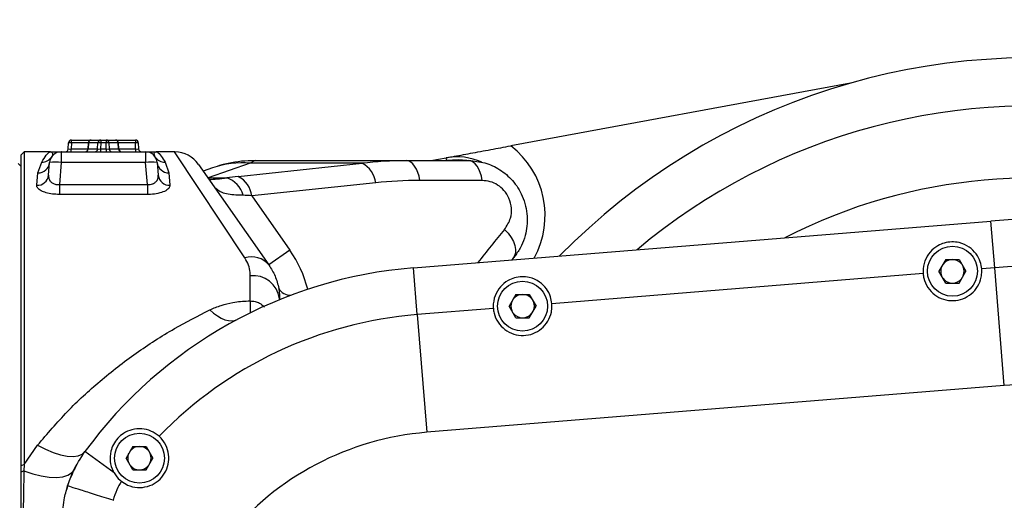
# Model space of a CAD drawing. Header units: millimetres. Extents: x -7 to 844, y 0 to 594.
# Tile 112 of 137: x 537 to 593, y 216 to 243. Entities that reach past the tile are written whole.
import ezdxf

# ---------------------------------------------------------------- set-up
doc = ezdxf.new("R2010")
doc.units = ezdxf.units.MM
doc.styles.add('SLDTEXTSTYLE2', font='HYSWLONGFANGSONG.TTF', dxfattribs={"bigfont": 'bigfont'})
doc.styles.add('SLDTEXTSTYLE3', font='HYSWLONGFANGSONG.TTF')
doc.dimstyles.new('SLDDIMSTYLE14', dxfattribs={"dimtxt": 9.875366, "dimasz": 4.884615, "dimexe": 0, "dimexo": 0.0625, "dimgap": 2.468842, "dimtad": 0, "dimtih": 1, "dimtoh": 1, "dimlfac": 5, "dimrnd": 1e-09, "dimzin": 12, "dimdsep": 46, "dimtxsty": 'SLDTEXTSTYLE3', "dimblk1": 'NONE', "dimblk2": 'NONE', "dimsah": 1, "dimcen": 0, "dimadec": 0, "dimazin": 3, "dimtfac": 1, "dimtdec": 3, "dimtmove": 0, "dimatfit": 3, "dimldrblk": 'NONE', "dimfxl": 1, "dimfrac": 2, "dimtolj": 1, "dimtzin": 12, "dimarcsym": 0})
doc.dimstyles.new('SLDDIMSTYLE4', dxfattribs={"dimtxt": 9.875366, "dimasz": 4.884615, "dimexe": 0, "dimexo": 0.0625, "dimgap": 2.468842, "dimtad": 2, "dimlfac": 3, "dimrnd": 1e-09, "dimzin": 12, "dimdsep": 46, "dimtxsty": 'SLDTEXTSTYLE3', "dimsah": 1, "dimcen": 0.09, "dimadec": 0, "dimazin": 3, "dimtfac": 1, "dimtdec": 3, "dimtofl": 0, "dimtmove": 0, "dimatfit": 3, "dimfxl": 1, "dimfrac": 2, "dimtolj": 1, "dimtzin": 12, "dimarcsym": 0})
doc.dimstyles.new('SLDDIMSTYLE8', dxfattribs={"dimtxt": 9.875366, "dimasz": 4.884615, "dimexe": 0, "dimexo": 0.0625, "dimgap": 2.468842, "dimtad": 0, "dimtih": 1, "dimtoh": 1, "dimlfac": 3, "dimrnd": 1e-09, "dimzin": 12, "dimdsep": 46, "dimtxsty": 'SLDTEXTSTYLE3', "dimblk1": 'NONE', "dimblk2": 'NONE', "dimsah": 1, "dimcen": 0, "dimadec": 0, "dimazin": 3, "dimtol": 1, "dimtp": 0.015, "dimtfac": 1, "dimtdec": 3, "dimtmove": 0, "dimatfit": 3, "dimldrblk": 'NONE', "dimfxl": 1, "dimfrac": 2, "dimtolj": 1, "dimtzin": 12, "dimarcsym": 0})

# ---------------------------------------------------------------- blocks, each defined once
blk = doc.blocks.new('_D_17')
at = {"color": 7, "linetype": 'Continuous', "lineweight": 18}
for p, q in [((511.823, 233.29), (511.823, 251.399)), ((511.823, 250.399), (594.49, 250.399))]:
    blk.add_line(p, q, dxfattribs=at)
for points in [[(511.823, 250.399), (516.708, 249.647), (516.708, 251.15)], [(594.49, 250.399), (589.605, 251.15), (589.605, 249.647)]]:
    blk.add_solid(points, dxfattribs=at)
at = {"color": 7, "linetype": 'Continuous', "lineweight": 18, "insert": (546.674, 262.336), "char_height": 9.2604, "attachment_point": 1, "style": 'SLDTEXTSTYLE3'}
blk.add_mtext('248', dxfattribs=at)
blk = doc.blocks.new('_D_28')
at = {"color": 7, "linetype": 'Continuous', "lineweight": 18}
blk.add_line((754.604, 285.289), (748.254, 285.289), dxfattribs=at)
at = {"color": 7, "linetype": 'Continuous', "lineweight": 18, "char_height": 9.2604, "attachment_point": 1}
for s, insert, style in [('10H7深15', (669.173, 320.457), 'SLDTEXTSTYLE2'), ('%%c', (657.557, 320.457), 'SLDTEXTSTYLE3'), ('Depth 15', (665.328, 308.23), 'SLDTEXTSTYLE3')]:
    blk.add_mtext(s, dxfattribs=dict(at, insert=insert, style=style))
blk = doc.blocks.new('_None')
blk = doc.blocks.new('_D_46')
at = {"color": 7, "linetype": 'Continuous', "lineweight": 18}
blk.add_line((688.896, 334.435), (722.792, 334.435), dxfattribs=at)
at = {"color": 7, "linetype": 'Continuous', "lineweight": 18, "attachment_point": 1}
for s, insert, char_height, style in [('通', (714.149, 346.373), 9.26, 'SLDTEXTSTYLE2'), ('8-', (690.483, 346.373), 9.2604, 'SLDTEXTSTYLE3'), ('M20', (700.893, 346.373), 9.2604, 'SLDTEXTSTYLE3')]:
    blk.add_mtext(s, dxfattribs=dict(at, insert=insert, char_height=char_height, style=style))

msp = doc.modelspace()

# ---------------------------------------------------------------- linework, layer by layer
at = {"color": 7, "linetype": 'Continuous', "lineweight": 25}
for p, q in [((584.23185, 239.692569), (564.950868, 236.128957)), ((540.00742, 236.295352), (540.00742, 236.456202)), ((540.00742, 236.456202), (541.132411, 236.456202)), ((541.132411, 236.456202), (541.674087, 236.456202)), ((541.674087, 236.456202), (541.972296, 236.456202)), ((541.674087, 236.456202), (541.674087, 236.295352)), ((541.972296, 236.456202), (541.972296, 236.295352)), ((541.972296, 236.456202), (542.513972, 236.456202)), ((542.513972, 236.456202), (543.638963, 236.456202)), ((543.638963, 236.456202), (543.638963, 236.295352)), ((539.828809, 235.950386), (539.840855, 236.295352)), ((540.00742, 236.295352), (539.995374, 235.950386)), ((539.995374, 235.789536), (539.995374, 235.950386)), ((540.965971, 236.298234), (540.947641, 235.947504)), ((540.978525, 236.295352), (540.960496, 235.950386)), ((541.495475, 235.950386), (541.507522, 236.295352)), ((541.674087, 236.295352), (541.66204, 235.950386)), ((541.66204, 235.950386), (541.984343, 235.950386)), ((541.66204, 235.950386), (541.66204, 235.789536)), ((541.972296, 236.295352), (541.674087, 236.295352)), ((541.984343, 235.950386), (541.972296, 236.295352)), ((541.984343, 235.950386), (541.984343, 235.789536)), ((542.138861, 236.295352), (542.150908, 235.950386)), ((542.685887, 235.950386), (542.667858, 236.295352)), ((542.698742, 235.947504), (542.680412, 236.298234)), ((543.651009, 235.950386), (543.638963, 236.295352)), ((543.651009, 235.950386), (543.651009, 235.789536)), ((543.805528, 236.295352), (543.817575, 235.950386)), ((537.323192, 235.789536), (537.156525, 235.622869)), ((537.156525, 217.962002), (537.156525, 235.622869)), ((538.823192, 235.789536), (537.323192, 235.789536)), ((537.323192, 235.789536), (537.323192, 218.036685)), ((539.437562, 235.789523), (539.432288, 235.789535)), ((539.434079, 235.789536), (544.212304, 235.789536)), ((539.434079, 235.789536), (539.434079, 235.180973)), ((544.214095, 235.789535), (544.208821, 235.789523)), ((544.212304, 235.789536), (544.212304, 235.180973)), ((545.854157, 235.789536), (544.823192, 235.789536)), ((550.429812, 235.289536), (550.159207, 235.137613)), ((550.429812, 235.289536), (559.018106, 235.289536)), ((559.018106, 235.289536), (562.559046, 235.289536)), ((560.409166, 235.289536), (561.286157, 235.451626)), ((537.156525, 234.956202), (536.989858, 235.122869)), ((538.105819, 234.597123), (538.323187, 235.205661)), ((538.706702, 234.458049), (538.769949, 235.180973)), ((539.434079, 235.180973), (539.324473, 233.928174)), ((544.212304, 235.180973), (539.434079, 235.180973)), ((544.32191, 233.928174), (544.212304, 235.180973)), ((544.876434, 235.180973), (544.939682, 234.458049)), ((545.323196, 235.205661), (545.540564, 234.597123)), ((547.219182, 235.079155), (551.219909, 229.368427)), ((548.016106, 234.881155), (547.484727, 234.700111)), ((550.159207, 235.137613), (547.779359, 234.312526)), ((549.481117, 234.394351), (556.513776, 235.137613)), ((556.513776, 235.137613), (550.159207, 235.137613)), ((538.042572, 233.888879), (538.105819, 234.597123)), ((545.540564, 234.597123), (545.603811, 233.888879)), ((547.779359, 234.312526), (548.827171, 234.312526)), ((563.327679, 234.161345), (559.786739, 234.161345)), ((539.324473, 233.928174), (539.324473, 233.369762)), ((539.324473, 233.928174), (544.32191, 233.928174)), ((544.32191, 233.928174), (544.32191, 233.369762)), ((557.28241, 234.034743), (550.24975, 233.291481)), ((544.32191, 233.369762), (539.324473, 233.369762)), ((550.24975, 233.291481), (552.412693, 230.204048)), ((559.415784, 229.205597), (592.200296, 231.863543)), ((592.415505, 229.209047), (592.200296, 231.863543)), ((552.412693, 230.204048), (551.219909, 229.368427)), ((565.069663, 229.744305), (565.001911, 229.658483)), ((559.630993, 226.551101), (559.415784, 229.205597)), ((589.634845, 229.677485), (589.249944, 229.010818)), ((589.634845, 229.677485), (590.391711, 229.677485)), ((590.391711, 229.677485), (590.776611, 229.010818)), ((592.415505, 229.209047), (591.674211, 229.148948)), ((592.957022, 222.529684), (592.415505, 229.209047)), ((550.156525, 227.327134), (550.156525, 228.758203)), ((588.351786, 228.879589), (567.278627, 227.17112)), ((589.634845, 228.344152), (589.249944, 229.010818)), ((590.391711, 228.344152), (590.776611, 229.010818)), ((589.634845, 228.344152), (590.391711, 228.344152)), ((551.823192, 227.455854), (551.823192, 227.399608)), ((565.239261, 227.699657), (564.854361, 227.03299)), ((565.239261, 227.699657), (565.996127, 227.699657)), ((565.996127, 227.699657), (566.381028, 227.03299)), ((563.956202, 226.90176), (559.630993, 226.551101)), ((565.239261, 226.366323), (564.854361, 227.03299)), ((565.996127, 226.366323), (566.381028, 227.03299)), ((559.630993, 226.551101), (560.17251, 219.871738)), ((565.239261, 226.366323), (565.996127, 226.366323)), ((592.957022, 222.529684), (560.17251, 219.871738)), ((537.323192, 218.036685), (538.08635, 219.140156)), ((543.492403, 219.073651), (543.107503, 218.406984)), ((543.492403, 219.073651), (544.249269, 219.073651)), ((544.249269, 219.073651), (544.634169, 218.406984)), ((542.429522, 217.57009), (540.776408, 218.77974)), ((537.323192, 218.036685), (537.156525, 217.962002)), ((537.156525, 217.602737), (537.156525, 217.962002)), ((537.323192, 218.036685), (537.315255, 217.678883)), ((543.492403, 217.740317), (543.107503, 218.406984)), ((544.249269, 217.740317), (544.634169, 218.406984)), ((537.315255, 217.678883), (537.156525, 217.602737)), ((543.492403, 217.740317), (544.249269, 217.740317)), ((542.382644, 216.015019), (542.388813, 216.013138))]:
    msp.add_line(p, q, dxfattribs=at)
at = {"color": 8, "linetype": 'Continuous', "lineweight": 25}
for p, q in [((539.995374, 235.950386), (540.947792, 235.950386)), ((540.965821, 236.295352), (540.00742, 236.295352)), ((540.960496, 235.950386), (541.495475, 235.950386)), ((541.507522, 236.295352), (540.978525, 236.295352)), ((542.667858, 236.295352), (542.138861, 236.295352)), ((542.150908, 235.950386), (542.685887, 235.950386)), ((543.638963, 236.295352), (542.680562, 236.295352)), ((542.698591, 235.950386), (543.651009, 235.950386)), ((549.854884, 229.766745), (545.854157, 235.789536)), ((561.316115, 235.289536), (561.286157, 235.451626)), ((551.828272, 227.401673), (551.823192, 227.455854))]:
    msp.add_line(p, q, dxfattribs=at)
at = {"color": 8, "linetype": 'Continuous', "lineweight": 25, "flags": 128}
for points in [[(540.978525, 236.295352), (540.967734, 236.297287), (540.965971, 236.298234)], [(542.680412, 236.298234), (542.678649, 236.297287), (542.667858, 236.295352)]]:
    msp.add_lwpolyline(points, dxfattribs=at)
at = {"color": 7, "linetype": 'Continuous', "lineweight": 25, "flags": 128}
for points in [[(559.786739, 234.161345), (559.736929, 234.398724), (559.669833, 234.617446), (559.587065, 234.812252), (559.490615, 234.978457), (559.382803, 235.112064), (559.266222, 235.209862), (559.143674, 235.269497), (559.018106, 235.289536)], [(562.457682, 235.289536), (561.965788, 235.339614), (561.316448, 235.287735)], [(563.327679, 234.161345), (563.277868, 234.398724), (563.210772, 234.617446), (563.128004, 234.812252), (563.031555, 234.978457), (562.923743, 235.112064), (562.807161, 235.209862), (562.684613, 235.269497), (562.559046, 235.289536)], [(564.592683, 231.38873), (564.793793, 231.16668), (564.962343, 230.934005), (565.092675, 230.698519), (565.180412, 230.468127), (565.222608, 230.250565), (565.217847, 230.053138), (565.166288, 229.882475), (565.069663, 229.744305)], [(547.858503, 226.816036), (548.081735, 226.62934), (548.302262, 226.474021), (548.517414, 226.351961), (548.724584, 226.264639), (548.921262, 226.213111), (549.105065, 226.198004), (549.273768, 226.219498), (549.425325, 226.277335)], [(538.08635, 219.140156), (538.534116, 218.909355), (538.97041, 218.725669), (539.384053, 218.593803), (539.764445, 218.517136), (540.101842, 218.497633), (540.387597, 218.535793), (540.614389, 218.630639), (540.776408, 218.77974)], [(537.315255, 217.678883), (537.816824, 217.515314), (538.300285, 217.397997), (538.752377, 217.33015), (539.160703, 217.313633), (539.514063, 217.348899), (539.802767, 217.434982), (540.018897, 217.56952), (540.156525, 217.748823)]]:
    msp.add_lwpolyline(points, dxfattribs=at)
at = {"color": 7, "linetype": 'Continuous', "lineweight": 25}
for centre in [(590.013278, 229.010818), (565.617694, 227.03299), (543.870836, 218.406984)]:
    msp.add_circle(centre, 1.416667, dxfattribs=at)
for centre, radius, start, end in [((594.489858, 203.622869), 37.5, 24.1350556, 135.5610791), ((540.00742, 236.289536), 0.166667, 90, 178), ((541.132411, 236.289536), 0.166667, 90, 177.008294), ((541.138707, 236.296142), 0.160184, 92.252571, 180.2825078), ((541.674087, 236.289536), 0.166667, 90, 178), ((541.972296, 236.289536), 0.166667, 2, 90), ((542.513972, 236.289536), 0.166667, 2.991706, 90), ((542.507676, 236.296142), 0.160184, 359.7174922, 87.747429), ((543.638963, 236.289536), 0.166667, 2, 90), ((539.662243, 235.956202), 0.166667, 270, 358), ((539.924138, 235.10049), 1.197761, 86.0128986, 93.9871014), ((540.781202, 235.956202), 0.166667, 270, 357.3453908), ((540.800314, 235.949596), 0.160184, 272.252571, 0.2825078), ((541.32891, 235.956202), 0.166667, 270, 358), ((541.590804, 235.10049), 1.197761, 86.0128986, 93.9871014), ((542.055579, 235.10049), 1.197761, 86.0128986, 93.9871014), ((542.317473, 235.956202), 0.166667, 182, 270), ((542.846069, 235.949596), 0.160184, 179.7174922, 267.747429), ((542.865181, 235.956202), 0.166667, 182.965364, 270), ((543.722246, 235.10049), 1.197761, 86.0128986, 93.9871014), ((543.98414, 235.956202), 0.166667, 182, 270), ((538.342334, 235.850989), 0.645611, 268.3005023, 326.1690297), ((539.434079, 235.122869), 0.666667, 90, 175), ((544.212304, 235.122869), 0.666667, 5, 90), ((545.304049, 235.850989), 0.645611, 213.8309703, 271.6994977), ((545.854157, 234.122869), 1.666667, 35.0136724, 88.9680896), ((561.89198, 232.173808), 3.333333, 64.9663654, 100.4715365), ((538.121425, 235.249021), 0.652085, 268.6287058, 354.0099773), ((539.102014, 233.259072), 1.950377, 80.1972507, 99.8027493), ((544.544369, 233.259072), 1.950377, 80.1972507, 99.8027493), ((545.524959, 235.249021), 0.652085, 185.9900227, 271.3712942), ((555.832435, 233.84348), 1.462534, 7.5143949, 62.2338975), ((538.067109, 234.532298), 0.643888, 267.8160215, 353.3782985), ((545.579274, 234.532298), 0.643888, 186.6217015, 272.1839785), ((548.366831, 232.95208), 1.436219, 14.8872781, 71.3054929), ((548.799776, 233.100218), 1.462534, 7.5143949, 62.2338975), ((594.489858, 203.622869), 30.666667, 30.0962731, 117.1299979), ((594.489858, 203.622869), 28.333333, 32.2042275, 94.6350157), ((550.244382, 228.563437), 1.264777, 39.528945, 107.9362445), ((561.489858, 203.622869), 25.666667, 94.6350157, 143.8055525), ((590.013278, 229.010818), 0.666667, 157.4320201, 202.5679799), ((590.013278, 229.010818), 0.666667, 90, 142.5679799), ((590.013278, 229.010818), 0.666667, 37.4320201, 90), ((590.013278, 229.010818), 0.666667, 337.4320201, 22.5679799), ((594.489858, 203.622869), 25.670128, 43.7209001, 94.6350157), ((550.318775, 227.248217), 1.518678, 7.8582306, 96.1329666), ((590.013278, 229.010818), 0.666667, 217.4320201, 270), ((590.013278, 229.010818), 0.666667, 270, 322.5679799), ((565.617694, 227.03299), 0.666667, 90, 142.5679799), ((565.617694, 227.03299), 0.666667, 37.4320201, 90), ((565.617694, 227.03299), 0.666667, 157.4320201, 202.5679799), ((565.617694, 227.03299), 0.666667, 337.4320201, 22.5679799), ((561.489858, 203.622869), 23.003461, 94.6350157, 135.8475445), ((565.617694, 227.03299), 0.666667, 217.4320201, 270), ((565.617694, 227.03299), 0.666667, 270, 322.5679799), ((594.489858, 203.622869), 18.968849, 34.4851164, 94.6350157), ((561.489858, 203.622869), 16.302182, 94.6350157, 140.8123985), ((543.870836, 218.406984), 0.666667, 90, 142.5679799), ((543.870836, 218.406984), 0.666667, 37.4320201, 90), ((543.870836, 218.406984), 0.666667, 157.4320201, 202.5679799), ((543.870836, 218.406984), 0.666667, 337.4320201, 22.5679799), ((546.156525, 214.842891), 6.666667, 151.8490953, 164.2329463), ((543.870836, 218.406984), 0.666667, 217.4320201, 270), ((543.870836, 218.406984), 0.666667, 270, 322.5679799)]:
    msp.add_arc(centre, radius, start, end, dxfattribs=at)
at = {"color": 8, "linetype": 'Continuous', "lineweight": 25}
for centre, radius, start, end in [((594.489858, 203.622869), 34.766667, 29.687468, 130.0519197), ((561.89198, 232.173808), 5, 331.1525768, 52.2818514), ((549.685309, 229.940322), 5.218852, 84.7900755, 108.6631236), ((546.952592, 226.378902), 6.666667, 13.9721962, 35.0136724), ((552.453673, 228.429566), 0.780196, 208.6065778, 270.6088804), ((686.702899, 228.036128), 136.548215, 180.29749567, 180.57979681)]:
    msp.add_arc(centre, radius, start, end, dxfattribs=at)
at = {"color": 7, "linetype": 'Continuous', "lineweight": 25}
for centre, major_axis, ratio, start_param, end_param in [((539.99578, 235.956202), (0.166971, 0.005831), 0.034708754, 3.139165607, 4.708743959), ((541.662447, 235.956202), (0.166971, 0.005831), 0.034708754, 3.139165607, 4.708743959), ((541.983937, 235.956202), (0.166971, -0.005831), 0.034708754, 4.716034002, 6.285612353), ((543.650603, 235.956202), (0.166971, -0.005831), 0.034708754, 4.716034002, 6.285612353), ((564.856133, 225.289536), (15.782916, -5.223767), 0.540277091, 2.120432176, 2.294965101), ((553.429142, 233.665773), (6.136044, -0.090594), 0.142920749, 2.271856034, 2.420950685), ((565.624766, 225.828012), (15.932148, -3.885499), 0.462716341, 2.055854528, 2.230387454), ((553.429142, 232.024427), (4.777177, -1.087098), 0.149488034, 2.332499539, 2.48159419)]:
    msp.add_ellipse(centre, major_axis=major_axis, ratio=ratio, start_param=start_param, end_param=end_param, dxfattribs=at)
at = {"color": 8, "linetype": 'Continuous', "lineweight": 25}
for centre, major_axis, ratio, start_param, end_param in [((541.11499, 235.956202), (0.167349, 0.008719), 0.034474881, 2.745286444, 3.140629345), ((542.531393, 235.956202), (0.167349, -0.008719), 0.034474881, 0.002861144, 0.396306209), ((596.028114, 204.700514), (33.781508, 23.666082), 0.999740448, 1.826520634, 1.885079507)]:
    msp.add_ellipse(centre, major_axis=major_axis, ratio=ratio, start_param=start_param, end_param=end_param, dxfattribs=at)
at = {"color": 7, "linetype": 'Continuous', "lineweight": 25}
for points, knots in [([(561.286157, 235.451626), (561.287941, 235.451955), (561.397274, 235.472163), (561.846861, 235.555258), (562.653135, 235.704278), (563.759054, 235.90868), (564.566771, 236.057966), (564.950868, 236.128957)], [0, 0, 0, 0, 0.001609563, 0.098630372, 0.405596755, 0.717340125, 1, 1, 1, 1]), ([(538.323187, 235.205661), (538.416173, 235.350394), (538.605647, 235.64531), (538.734371, 235.773124), (538.80644, 235.789477), (538.822778, 235.789534), (538.823192, 235.789536)], [0, 0, 0, 0, 0.424856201, 0.86571302, 0.9966014, 1, 1, 1, 1]), ([(538.823192, 235.789536), (538.823488, 235.789535), (538.825946, 235.789529), (538.854486, 235.788474), (538.915083, 235.759686), (538.960384, 235.653253), (538.898353, 235.530554), (538.878633, 235.491548)], [0, 0, 0, 0, 0.003389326, 0.028068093, 0.327518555, 0.786218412, 1, 1, 1, 1]), ([(538.823192, 235.789536), (538.824175, 235.789536), (538.942826, 235.789536), (539.169809, 235.789536), (539.392199, 235.789536), (539.420218, 235.789536), (539.429359, 235.789536)], [0, 0, 0, 0, 0.003350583, 0.404272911, 0.805670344, 1, 1, 1, 1]), ([(544.217025, 235.789536), (544.226164, 235.789536), (544.254148, 235.789536), (544.476382, 235.789536), (544.703355, 235.789536), (544.822208, 235.789536), (544.823192, 235.789536)], [0, 0, 0, 0, 0.1943293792, 0.5950393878, 0.9966494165, 1, 1, 1, 1]), ([(544.76775, 235.491548), (544.74803, 235.530554), (544.685999, 235.653253), (544.731301, 235.759686), (544.791897, 235.788474), (544.820437, 235.789529), (544.822895, 235.789535), (544.823192, 235.789536)], [0, 0, 0, 0, 0.213781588, 0.672481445, 0.971931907, 0.99661, 1, 1, 1, 1]), ([(544.823192, 235.789536), (544.823605, 235.789534), (544.824248, 235.789532), (544.825825, 235.78951), (544.830731, 235.789367), (544.850488, 235.78758), (544.872496, 235.7804), (544.952276, 235.737699), (545.063221, 235.608395), (545.246098, 235.325096), (545.323196, 235.205661)], [0, 0, 0, 0, 0.003399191, 0.005280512, 0.012949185, 0.043624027, 0.166331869, 0.188127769, 0.657728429, 1, 1, 1, 1]), ([(550.398248, 235.279023), (550.276208, 235.280757), (549.899975, 235.2861), (549.276415, 235.206563), (548.599595, 235.073536), (548.189189, 234.93569), (548.015303, 234.877285)], [0, 0, 0, 0, 0.149141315, 0.459782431, 0.77111331, 1, 1, 1, 1]), ([(562.559046, 235.289536), (562.867831, 235.264254), (563.480121, 235.214123), (564.343541, 234.810473), (565.096056, 234.171975), (565.675333, 233.258554), (565.938834, 232.150506), (565.834594, 231.179222), (565.560341, 230.455339), (565.307572, 230.031925), (565.12346, 229.809343), (565.069663, 229.744305)], [0, 0, 0, 0, 0.123631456, 0.24514848, 0.367506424, 0.502667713, 0.655365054, 0.801292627, 0.882089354, 0.965547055, 1, 1, 1, 1]), ([(538.706702, 234.458049), (538.708478, 234.394497), (538.711773, 234.276611), (538.802652, 234.11929), (538.938436, 234.00162), (539.072959, 233.948989), (539.201673, 233.92524), (539.269591, 233.926863), (539.324473, 233.928174)], [0, 0, 0, 0, 0.255673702, 0.474264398, 0.661963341, 0.833163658, 0.865182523, 1, 1, 1, 1]), ([(544.32191, 233.928174), (544.352466, 233.926652), (544.403275, 233.92412), (544.505495, 233.933555), (544.596084, 233.957176), (544.708012, 234.008991), (544.829702, 234.100517), (544.933043, 234.261812), (544.937435, 234.391637), (544.939682, 234.458049)], [0, 0, 0, 0, 0.075573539, 0.125661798, 0.258227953, 0.319013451, 0.477959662, 0.732948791, 1, 1, 1, 1]), ([(564.592683, 231.38873), (564.725796, 231.591507), (564.953498, 231.938374), (565.011203, 232.58104), (564.880619, 233.139468), (564.585849, 233.604009), (564.20689, 233.925482), (563.775101, 234.12548), (563.479316, 234.14919), (563.327679, 234.161345)], [0, 0, 0, 0, 0.209117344, 0.357713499, 0.507109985, 0.636371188, 0.754040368, 0.873906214, 1, 1, 1, 1]), ([(539.324473, 233.369762), (539.189831, 233.374758), (538.921207, 233.384725), (538.561491, 233.462157), (538.273125, 233.57586), (538.079578, 233.722889), (538.0378, 233.832138), (538.042493, 233.887946), (538.042572, 233.888879)], [0, 0, 0, 0, 0.1873746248, 0.3738286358, 0.5635641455, 0.7695105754, 0.9961474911, 1, 1, 1, 1]), ([(545.603811, 233.888879), (545.592301, 233.829307), (545.569208, 233.709784), (545.317047, 233.542656), (544.94609, 233.423061), (544.588749, 233.374386), (544.38268, 233.370815), (544.32191, 233.369762)], [0, 0, 0, 0, 0.241222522, 0.483987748, 0.711655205, 0.91496644, 1, 1, 1, 1]), ([(549.754841, 233.321071), (549.61682, 233.326387), (549.140904, 233.344715), (548.514382, 233.415852), (548.243897, 233.676717), (548.113739, 233.802245)], [0, 0, 0, 0, 0.174860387, 0.602942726, 1, 1, 1, 1]), ([(591.674211, 229.148948), (591.653417, 229.281594), (591.60493, 229.590906), (591.367859, 230.026099), (590.971442, 230.416435), (590.481039, 230.641011), (589.973685, 230.695724), (589.550723, 230.629937), (589.11757, 230.444662), (588.722697, 230.115683), (588.419963, 229.611252), (588.334825, 229.162588), (588.349805, 228.912639), (588.351786, 228.879589)], [0, 0, 0, 0, 0.074579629, 0.173909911, 0.283577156, 0.406175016, 0.482997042, 0.560064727, 0.633839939, 0.746479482, 0.861042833, 0.981625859, 1, 1, 1, 1]), ([(550.156525, 228.758203), (550.154607, 228.818343), (550.148065, 229.02346), (550.076423, 229.369222), (549.929298, 229.633217), (549.854884, 229.766745)], [0, 0, 0, 0, 0.170130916, 0.58025517, 1, 1, 1, 1]), ([(551.219909, 229.368427), (551.345561, 229.162669), (551.601458, 228.743631), (551.751225, 228.198237), (551.814297, 227.764636), (551.819905, 227.569963), (551.823192, 227.455854)], [0, 0, 0, 0, 0.349604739, 0.711989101, 0.831179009, 1, 1, 1, 1]), ([(588.351786, 228.879589), (588.362802, 228.792872), (588.397841, 228.517063), (588.592809, 228.079084), (588.987444, 227.655729), (589.498606, 227.391998), (590.062374, 227.313357), (590.617125, 227.423934), (591.103214, 227.709203), (591.469635, 228.137527), (591.648206, 228.596313), (591.686108, 228.942173), (591.676858, 229.102929), (591.674211, 229.148948)], [0, 0, 0, 0, 0.050752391, 0.161422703, 0.270533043, 0.377818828, 0.483753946, 0.588990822, 0.694123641, 0.79971966, 0.90639132, 0.973203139, 1, 1, 1, 1]), ([(567.278627, 227.17112), (567.257834, 227.303765), (567.209346, 227.613078), (566.972276, 228.04827), (566.575858, 228.438607), (566.085456, 228.663182), (565.578102, 228.717895), (565.155139, 228.652108), (564.721986, 228.466834), (564.327113, 228.137855), (564.024379, 227.633423), (563.939242, 227.18476), (563.954221, 226.934811), (563.956202, 226.90176)], [0, 0, 0, 0, 0.074579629, 0.173909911, 0.283577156, 0.406175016, 0.482997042, 0.560064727, 0.633839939, 0.746479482, 0.861042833, 0.981625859, 1, 1, 1, 1]), ([(547.858503, 226.816036), (547.868286, 226.82073), (548.073769, 226.919311), (548.500133, 227.086146), (549.222746, 227.265855), (549.789211, 227.323847), (550.117992, 227.32679), (550.156525, 227.327134)], [0, 0, 0, 0, 0.0145717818, 0.3060513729, 0.5973663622, 0.9528116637, 1, 1, 1, 1]), ([(563.956202, 226.90176), (563.967218, 226.815044), (564.002257, 226.539235), (564.197226, 226.101256), (564.591861, 225.677901), (565.103023, 225.414169), (565.666791, 225.335528), (566.221542, 225.446106), (566.707631, 225.731375), (567.074051, 226.159699), (567.252622, 226.618485), (567.290525, 226.964345), (567.281275, 227.125101), (567.278627, 227.17112)], [0, 0, 0, 0, 0.050752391, 0.161422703, 0.270533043, 0.377818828, 0.483753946, 0.588990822, 0.694123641, 0.79971966, 0.90639132, 0.973203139, 1, 1, 1, 1]), ([(538.08635, 219.140156), (538.640975, 219.788804), (539.750332, 221.086223), (541.628354, 222.817487), (543.655594, 224.388856), (545.736271, 225.733433), (547.18547, 226.472706), (547.858503, 226.816036)], [0, 0, 0, 0, 0.201944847, 0.403928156, 0.611821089, 0.819723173, 1, 1, 1, 1]), ([(544.985131, 219.646389), (544.835058, 219.75645), (544.535441, 219.976185), (543.99315, 220.096976), (543.46292, 220.053603), (542.99305, 219.850569), (542.628682, 219.547569), (542.37718, 219.186667), (542.211569, 218.735558), (542.182858, 218.216133), (542.298765, 217.806718), (542.411676, 217.602386), (542.429522, 217.57009)], [0, 0, 0, 0, 0.114514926, 0.228626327, 0.355487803, 0.463900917, 0.551394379, 0.639108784, 0.723857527, 0.849178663, 0.97616157, 1, 1, 1, 1]), ([(542.845803, 217.092798), (542.960349, 217.016184), (543.233484, 216.833497), (543.750935, 216.7129), (544.32534, 216.769404), (544.843871, 217.014872), (545.247753, 217.413417), (545.496921, 217.919186), (545.567217, 218.47763), (545.450181, 219.027627), (545.221269, 219.416484), (545.036962, 219.595926), (544.985131, 219.646389)], [0, 0, 0, 0, 0.081649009, 0.194692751, 0.306000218, 0.415401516, 0.523455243, 0.630916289, 0.738512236, 0.846965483, 0.956963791, 1, 1, 1, 1]), ([(539.794078, 216.8338), (539.886955, 217.100458), (540.127416, 217.790848), (540.529578, 218.403637), (540.776408, 218.77974)], [0, 0, 0, 0, 0.3862429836, 1, 1, 1, 1]), ([(537.315255, 217.678883), (537.305626, 217.267835), (537.286222, 216.439558), (537.270694, 215.158266), (537.268654, 214.282409), (537.267636, 213.845305)], [0, 0, 0, 0, 0.330439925, 0.665850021, 1, 1, 1, 1]), ([(542.429522, 217.57009), (542.53038, 217.42409), (542.650367, 217.250399), (542.818929, 217.114469), (542.845803, 217.092798)], [0, 0, 0, 0, 0.840569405, 1, 1, 1, 1]), ([(539.489858, 214.842891), (539.50838, 215.247191), (539.539331, 215.922793), (539.721089, 216.572783), (539.794078, 216.8338)], [0, 0, 0, 0, 0.598428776, 1, 1, 1, 1]), ([(542.382644, 216.015019), (542.037129, 216.123543), (541.346095, 216.340594), (540.512063, 216.603687), (539.938819, 216.785627), (539.794893, 216.832567), (539.794096, 216.833772), (539.794078, 216.8338)], [0, 0, 0, 0, 0.244171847, 0.488346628, 0.732456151, 0.993938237, 1, 1, 1, 1]), ([(542.845803, 217.092798), (542.749825, 216.934382), (542.545214, 216.596663), (542.439024, 216.216734), (542.382644, 216.015019)], [0, 0, 0, 0, 0.469073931, 1, 1, 1, 1])]:
    msp.add_open_spline(points, degree=3, knots=knots, dxfattribs=at)
at = {"color": 8, "linetype": 'Continuous', "lineweight": 25}
for points, knots in [([(547.820965, 234.220157), (547.971847, 234.228955), (548.275117, 234.246638), (548.642545, 234.290491), (548.827171, 234.312526)], [0, 0, 0, 0, 0.497516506, 1, 1, 1, 1]), ([(550.156525, 227.327134), (550.25027, 227.32064), (550.429615, 227.308216), (550.715802, 227.205625), (550.873267, 227.072811), (550.964917, 226.995509)], [0, 0, 0, 0, 0.314002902, 0.600724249, 1, 1, 1, 1])]:
    msp.add_open_spline(points, degree=3, knots=knots, dxfattribs=at)
at = {"color": 7, "linetype": 'Continuous', "lineweight": 25}
msp.add_open_spline([(537.156525, 213.795426), (537.156525, 214.445085), (537.156525, 215.744402), (537.156525, 216.983292), (537.156525, 217.602737)], degree=3, dxfattribs=at)

# ---------------------------------------------------------------- dimensions: what is measured, and where the dimension line sits
at = {"color": 7, "linetype": 'Continuous', "lineweight": 18}
for p1, text, dimstyle, picture, middle in [((3.431977, 2.05165), '8-M20通', 'SLDDIMSTYLE14', '_D_46', (706.637658, 340.548883)), ((3.197717, 0.941065), '%%c10H7深15\\PDepth 15', 'SLDDIMSTYLE8', '_D_28', (680.650764, 308.580071))]:
    dim = msp.add_diameter_dim_2p(p1=p1, p2=(0, 0), text=text, dimstyle=dimstyle, override={"dimpost": '<>'}, dxfattribs=at)
    dim.commit()
    dim.dimension.update_dxf_attribs({"geometry": picture, "text_midpoint": middle, "dimtype": 163})
dim = msp.add_linear_dim(base=(594.489858, 250.398662), p1=(511.823192, 233.289536), p2=(594.489858, 268.415383), dimstyle='SLDDIMSTYLE4', dxfattribs=at)
dim.commit()
dim.dimension.update_dxf_attribs({"geometry": '_D_17', "text_midpoint": (553.156525, 250.398662), "dimtype": 160})

doc.saveas('drawing.dxf')
